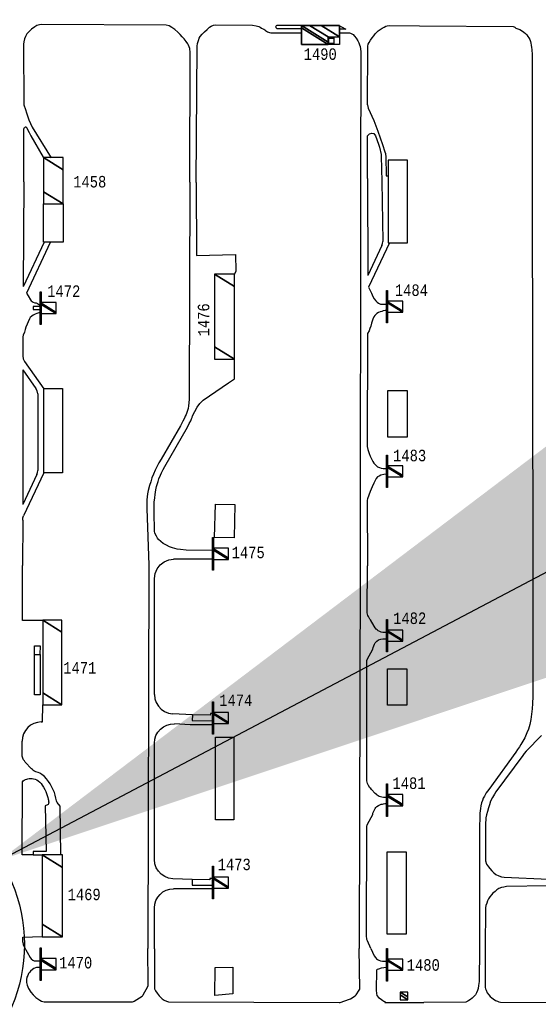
# Model space of a CAD drawing. Extents: x -0.5 to 41.9, y -0.5 to 29.8.
# Tile 112 of 128: x 8.361 to 9.121, y 8.632 to 10.074. Entities that reach past the tile are written whole.
import ezdxf
from ezdxf.enums import TextEntityAlignment as Align

# ---------------------------------------------------------------- set-up
doc = ezdxf.new("R2010")
doc.units = 0
doc.header["$MEASUREMENT"] = 0
for name, color, linetype in [('11', 2, 'CONTINUOUS'), ('21', 5, 'CONTINUOUS'), ('23', 1, 'CONTINUOUS')]:
    doc.layers.add(name, color=color, linetype=linetype)
doc.styles.add('MONOTXT', font='MONOTXT', dxfattribs={"height": 0.2})
doc.dimstyles.get("Standard").update_dxf_attribs({"dimtxt": 0.18, "dimasz": 0.18, "dimexe": 0.18, "dimexo": 0.0625, "dimgap": 0.09, "dimtad": 0, "dimtih": 1, "dimtoh": 1, "dimdec": 4, "dimzin": 0, "dimdsep": 46, "dimtxsty": 'MONOTXT', "dimcen": 0.09, "dimadec": 0, "dimazin": 0, "dimtfac": 1, "dimtdec": 4, "dimtofl": 0, "dimtmove": 0, "dimatfit": 3, "dimfxl": 0, "dimtolj": 1, "dimtzin": 0, "dimarcsym": 0})

msp = doc.modelspace()

# ---------------------------------------------------------------- linework, layer by layer
at = {"layer": '11'}
for p, q in [((8.8389, 10.0607), (8.8299, 10.0607)), ((8.8709, 9.8416), (8.8708, 9.9043)), ((8.3667, 9.8367), (8.3657, 9.6836)), ((8.8604, 9.8372), (8.8601, 9.275)), ((8.8709, 9.8416), (8.8711, 9.6995)), ((8.8917, 9.8375), (8.893, 9.7494)), ((9.112, 9.8366), (9.113, 9.2752)), ((8.3965, 9.7485), (8.366, 9.6832)), ((8.4055, 9.7481), (8.3708, 9.6739)), ((8.8917, 9.7435), (8.8711, 9.6995)), ((8.903, 9.7475), (8.8724, 9.6826)), ((8.368, 9.5738), (8.3962, 9.5335)), ((8.3655, 9.5617), (8.3653, 9.3642)), ((8.3655, 9.5617), (8.3847, 9.5343)), ((8.3872, 9.5263), (8.3872, 9.4142)), ((8.3859, 9.4083), (8.3653, 9.3642)), ((8.3962, 9.4105), (8.3666, 9.3474)), ((8.3653, 9.3414), (8.3648, 9.2751)), ((8.5499, 9.2753), (8.5487, 8.7137)), ((8.6437, 9.2842), (8.5865, 9.2841)), ((8.8601, 9.275), (8.8584, 8.7139)), ((8.5584, 9.0857), (8.5584, 9.256)), ((8.6141, 9.0561), (8.5849, 9.0577)), ((8.5584, 8.844), (8.5584, 9.0147)), ((8.6139, 8.8147), (8.5852, 8.8159)), ((8.6436, 8.801), (8.5865, 8.8013)), ((8.5585, 8.7135), (8.5584, 8.7732)), ((8.3652, 8.7306), (8.3936, 8.7314)), ((8.3653, 8.723), (8.3652, 8.7306))]:
    msp.add_line(p, q, dxfattribs=at)
for points in [[(8.6101, 9.8365), (8.6105, 10.0284), (8.6104, 10.0304), (8.6101, 10.0321), (8.6093, 10.0344), (8.6082, 10.037), (8.6071, 10.039), (8.6048, 10.0426), (8.6018, 10.0464), (8.5992, 10.0493), (8.5962, 10.0527), (8.5927, 10.0562), (8.5883, 10.0602), (8.5841, 10.0632), (8.5798, 10.0655), (8.5754, 10.0666), (8.3931, 10.0675), (8.3897, 10.0669), (8.3858, 10.0657), (8.3828, 10.064), (8.3782, 10.0607), (8.3715, 10.0537), (8.3693, 10.05), (8.368, 10.0464), (8.367, 10.042), (8.3665, 10.0385), (8.3667, 9.9498), (8.3691, 9.9428), (8.3706, 9.938), (8.374, 9.9275), (8.3792, 9.9169), (8.4069, 9.8722)], [(8.6196, 9.836), (8.621, 10.0355), (8.6217, 10.0397), (8.6228, 10.044), (8.6238, 10.0473), (8.6254, 10.0498), (8.6282, 10.0531), (8.6316, 10.0565), (8.6356, 10.06), (8.6393, 10.0633), (8.6416, 10.0649), (8.645, 10.0666), (8.6482, 10.0668), (8.7023, 10.0666)], [(8.7023, 10.0666), (8.7077, 10.0655), (8.7112, 10.0643), (8.7134, 10.0633), (8.7152, 10.0622), (8.7164, 10.0615), (8.7186, 10.0604), (8.72, 10.0594), (8.7213, 10.0586), (8.7226, 10.0578), (8.7242, 10.0568), (8.7257, 10.056), (8.727, 10.0555), (8.7291, 10.0553), (8.7737, 10.0552)], [(8.7737, 10.0609), (8.7392, 10.061), (8.7381, 10.0612), (8.7372, 10.0618), (8.7366, 10.0627), (8.7364, 10.0638), (8.7366, 10.0649), (8.7372, 10.0658), (8.7383, 10.0662), (8.7394, 10.0664)], [(8.7394, 10.0665), (8.8266, 10.0662), (8.8295, 10.0653), (8.8335, 10.0634), (8.838, 10.0612), (8.8389, 10.0607)], [(8.8299, 10.0551), (8.8445, 10.0551), (8.846, 10.0548), (8.8479, 10.0539), (8.8498, 10.0525)], [(8.8709, 9.9495), (8.8711, 10.0355), (8.8719, 10.0385), (8.8733, 10.0411), (8.8753, 10.0445), (8.8775, 10.0478), (8.8798, 10.0507), (8.882, 10.0535), (8.8844, 10.056), (8.8864, 10.0579), (8.8893, 10.06), (8.8921, 10.062), (8.8952, 10.0636), (8.8976, 10.0648), (8.8997, 10.0655), (8.903, 10.0658), (8.947, 10.0656)], [(8.947, 10.0656), (9.0843, 10.0642), (9.0856, 10.064), (9.0865, 10.0633), (9.0883, 10.0618), (9.0909, 10.0609), (9.094, 10.06), (9.0967, 10.0584), (9.0998, 10.0563), (9.1024, 10.0544), (9.1045, 10.052), (9.106, 10.05), (9.1072, 10.048), (9.1087, 10.0452), (9.1095, 10.0424), (9.1103, 10.0398), (9.1108, 10.0372), (9.1113, 10.0339), (9.1116, 10.0309), (9.1118, 10.0283), (9.112, 10.0254), (9.112, 9.8366)], [(8.8498, 10.0525), (8.8518, 10.0504), (8.8543, 10.0471), (8.8566, 10.0432), (8.8579, 10.0404), (8.8591, 10.0377), (8.8599, 10.0349), (8.8606, 10.0318), (8.8608, 10.0272), (8.8604, 9.8372)], [(8.8709, 9.9495), (8.8711, 9.947), (8.8719, 9.9447)], [(8.8719, 9.9447), (8.8802, 9.9266), (8.8859, 9.9109), (8.8929, 9.8916), (8.8963, 9.881), (8.8969, 9.8782), (8.8976, 9.8731), (8.8982, 9.8467), (8.8983, 9.8456), (8.9005, 9.8457)], [(8.3669, 9.8367), (8.3667, 9.9147), (8.3678, 9.9165), (8.3691, 9.9174), (8.3703, 9.9173), (8.3709, 9.9167), (8.3747, 9.9092), (8.3771, 9.9045), (8.3954, 9.873)], [(8.8708, 9.9043), (8.8735, 9.9073), (8.8769, 9.9084), (8.8799, 9.9076), (8.8826, 9.9042), (8.8869, 9.892), (8.8882, 9.8877), (8.8907, 9.877), (8.8909, 9.8746), (8.8917, 9.8375)], [(8.6101, 9.8365), (8.6093, 9.5185), (8.609, 9.5133), (8.6084, 9.5089), (8.6076, 9.5049), (8.6068, 9.5019), (8.6058, 9.4991), (8.6047, 9.4963), (8.6034, 9.4936), (8.6022, 9.4909), (8.6, 9.4862), (8.5964, 9.4797), (8.568, 9.4308), (8.5647, 9.4253), (8.5624, 9.4204), (8.5595, 9.4146), (8.5569, 9.4088), (8.5546, 9.4031), (8.5529, 9.3975), (8.5512, 9.392), (8.5492, 9.3849), (8.5483, 9.3799), (8.5478, 9.3755), (8.5474, 9.371), (8.5473, 9.3655), (8.5471, 9.3586), (8.5499, 9.2753)], [(8.6196, 9.836), (8.6202, 9.729), (8.6771, 9.7305), (8.6775, 9.7062), (8.6756, 9.7017)], [(8.3957, 9.7484), (8.3957, 9.8046), (8.4245, 9.8046), (8.4245, 9.7484), (8.3957, 9.7484)], [(8.8917, 9.7435), (8.8926, 9.7464), (8.893, 9.7494)], [(8.8724, 9.6826), (8.8742, 9.6786), (8.8765, 9.6736), (8.8787, 9.6689), (8.8806, 9.6654), (8.8829, 9.6626), (8.8851, 9.6604), (8.887, 9.659), (8.89, 9.6578), (8.8926, 9.6575), (8.8943, 9.6575), (8.8958, 9.6575), (8.8988, 9.6575)], [(8.3708, 9.6739), (8.3734, 9.6699), (8.3766, 9.6639), (8.3776, 9.6624), (8.3789, 9.6614), (8.3806, 9.6606), (8.3831, 9.6598), (8.385, 9.6595), (8.3869, 9.6588), (8.3884, 9.6578), (8.3896, 9.6568), (8.3907, 9.6552)], [(8.3923, 9.6543), (8.3807, 9.6543), (8.3808, 9.6497), (8.3922, 9.6497)], [(8.391, 9.6452), (8.3887, 9.6451), (8.3859, 9.644), (8.3833, 9.6429), (8.3806, 9.6414), (8.3784, 9.6401), (8.3764, 9.6383), (8.375, 9.6361), (8.37, 9.6238), (8.3688, 9.6204), (8.3677, 9.6169), (8.3661, 9.6125), (8.3655, 9.61), (8.3655, 9.5819)], [(8.8988, 9.6485), (8.8964, 9.6483), (8.8939, 9.6478), (8.8915, 9.647), (8.8891, 9.6464), (8.8867, 9.6454), (8.8845, 9.6441), (8.8829, 9.6427), (8.8815, 9.6413), (8.8802, 9.6391), (8.8787, 9.6359), (8.8775, 9.6327), (8.8765, 9.6299), (8.8754, 9.6257), (8.874, 9.6221), (8.873, 9.6188), (8.8709, 9.6145), (8.8703, 9.4493), (8.8714, 9.4447), (8.8731, 9.4387), (8.8747, 9.4348), (8.8765, 9.4309), (8.8785, 9.4273), (8.8802, 9.4247), (8.8828, 9.4216), (8.8856, 9.4193), (8.8884, 9.4182), (8.8909, 9.4175), (8.8938, 9.4171), (8.8988, 9.4169)], [(8.3655, 9.5819), (8.3661, 9.5777), (8.368, 9.5738)], [(8.6437, 9.2968), (8.605, 9.2975), (8.5968, 9.2982), (8.5917, 9.2989), (8.5883, 9.2996), (8.5847, 9.3006), (8.5804, 9.3024), (8.5758, 9.3046), (8.5713, 9.3072), (8.5675, 9.3102), (8.5644, 9.3131), (8.5628, 9.3151), (8.5613, 9.3177), (8.5591, 9.3223), (8.5584, 9.3254), (8.5579, 9.3533), (8.558, 9.3607), (8.5582, 9.3677), (8.5589, 9.374), (8.5595, 9.3788), (8.56, 9.3822), (8.5605, 9.3857), (8.5616, 9.3904), (8.5623, 9.3937), (8.5636, 9.3977), (8.565, 9.402), (8.5671, 9.4073), (8.5689, 9.4108), (8.5711, 9.4153), (8.5737, 9.42), (8.6069, 9.4775), (8.6095, 9.483), (8.6115, 9.487), (8.6127, 9.4896), (8.6136, 9.4917), (8.6144, 9.494), (8.6211, 9.507), (8.6247, 9.5124), (8.6296, 9.5169), (8.6671, 9.5425), (8.6759, 9.5484), (8.6757, 9.577)], [(8.3872, 9.5263), (8.3866, 9.5305), (8.3847, 9.5343)], [(8.9007, 9.5311), (8.9289, 9.5311), (8.9289, 9.463), (8.9007, 9.463), (8.9007, 9.5311)], [(8.3859, 9.4083), (8.3869, 9.4112), (8.3872, 9.4142)], [(8.8988, 9.4087), (8.8947, 9.4084), (8.8904, 9.4073), (8.8876, 9.4059), (8.8853, 9.4046), (8.8834, 9.4022), (8.8814, 9.3986), (8.88, 9.3954), (8.8776, 9.39), (8.8747, 9.3834), (8.8728, 9.3781), (8.8708, 9.3726), (8.8701, 9.3707), (8.8705, 9.2742)], [(8.6477, 9.3647), (8.6763, 9.3641), (8.6753, 9.3155), (8.6466, 9.3161), (8.6477, 9.3647)], [(8.3653, 9.3414), (8.3656, 9.3445), (8.3666, 9.3474)], [(8.3946, 9.1945), (8.3651, 9.1942), (8.3648, 9.2751)], [(8.5584, 9.256), (8.5594, 9.2633), (8.5622, 9.2701), (8.5667, 9.2759), (8.5725, 9.2803), (8.5793, 9.2831), (8.5865, 9.2841)], [(8.8988, 9.1768), (8.8956, 9.1768), (8.893, 9.1768), (8.8909, 9.1774), (8.8889, 9.1784), (8.8866, 9.1794), (8.8849, 9.1804), (8.8833, 9.1818), (8.8818, 9.1835), (8.8803, 9.1859), (8.8752, 9.1955), (8.8743, 9.1963), (8.8732, 9.1983), (8.8722, 9.2001), (8.8714, 9.2016), (8.8708, 9.2035), (8.8703, 9.2056), (8.8702, 9.2075), (8.8705, 9.2742)], [(9.113, 9.2752), (9.1131, 9.0831), (9.1128, 9.0728), (9.1121, 9.0647), (9.1114, 9.0571), (9.1104, 9.0493), (9.1087, 9.042), (9.1067, 9.0353), (9.1045, 9.0296), (9.1014, 9.0226), (9.0987, 9.0177), (9.0957, 9.0126), (9.0937, 9.0094), (9.0908, 9.0052), (9.0883, 9.0016), (9.0484, 8.9469), (9.0449, 8.942), (9.0421, 8.9372), (9.0404, 8.934), (9.0391, 8.9307), (9.0379, 8.9271), (9.0369, 8.9226), (9.0364, 8.9188), (9.036, 8.9157), (9.0356, 8.9121), (9.0354, 8.9086), (9.0354, 8.9059), (9.0353, 8.9016), (9.035, 8.8961), (9.035, 8.7139)], [(8.8989, 8.9352), (8.8959, 8.9352), (8.894, 8.9352), (8.8916, 8.9355), (8.8898, 8.936), (8.888, 8.9366), (8.8864, 8.9375), (8.885, 8.9382), (8.8837, 8.9392), (8.8819, 8.941), (8.8765, 8.9467), (8.8754, 8.948), (8.8743, 8.9493), (8.8723, 8.9528), (8.8709, 8.9555), (8.8702, 8.9573), (8.8698, 8.9592), (8.8698, 8.9621), (8.8699, 9.1363), (8.8701, 9.1367), (8.8703, 9.1372), (8.8786, 9.1521), (8.8791, 9.1549), (8.8799, 9.1572), (8.8809, 9.1595), (8.8821, 9.1618), (8.8843, 9.1642), (8.887, 9.1659), (8.8904, 9.167), (8.8931, 9.1673), (8.8988, 9.1675)], [(8.3825, 9.1445), (8.3825, 9.157), (8.3906, 9.1571), (8.3905, 9.1446)], [(8.3906, 9.0852), (8.3825, 9.0852), (8.3825, 9.1447), (8.3906, 9.1447), (8.3906, 9.0852)], [(8.9, 9.1237), (8.9284, 9.1237), (8.9284, 9.0701), (8.9, 9.0701), (8.9, 9.1237)], [(8.5584, 9.0857), (8.559, 9.0797), (8.561, 9.074), (8.5641, 9.0688), (8.5683, 9.0644), (8.5733, 9.061), (8.579, 9.0587), (8.5849, 9.0577)], [(8.3923, 9.0457), (8.3943, 9.0457), (8.3947, 9.071)], [(8.6434, 9.0581), (8.6404, 9.0581), (8.6403, 9.0556), (8.6141, 9.0561), (8.6136, 9.0477), (8.6436, 9.0472)], [(8.3923, 9.0457), (8.3869, 9.0451), (8.3816, 9.0435), (8.3768, 9.0409), (8.3725, 9.0374), (8.3691, 9.0331), (8.3665, 9.0282), (8.365, 9.023), (8.3644, 9.0175)], [(8.5584, 9.0147), (8.5589, 9.0203), (8.5606, 9.0257), (8.5633, 9.0306), (8.567, 9.0349), (8.5715, 9.0384), (8.5765, 9.0409), (8.582, 9.0424), (8.5876, 9.0427)], [(8.6436, 9.0417), (8.6107, 9.0417), (8.5876, 9.0427)], [(8.4212, 8.851), (8.4199, 8.9225), (8.4156, 8.9276), (8.4151, 8.9287), (8.4148, 8.9299), (8.414, 8.9339), (8.4128, 8.9385), (8.4116, 8.9422), (8.4099, 8.9464), (8.4081, 8.9504), (8.4055, 8.9551), (8.4032, 8.9587), (8.4002, 8.9625), (8.397, 8.9659), (8.3935, 8.9688), (8.3902, 8.9706), (8.3881, 8.9715), (8.3843, 8.9728), (8.3827, 8.9735), (8.3814, 8.9742), (8.3803, 8.9751), (8.3796, 8.9758), (8.3781, 8.9771), (8.3689, 8.9869), (8.3678, 8.9886), (8.3665, 8.9904), (8.3656, 8.9925), (8.3649, 8.9941), (8.3646, 8.9954), (8.3644, 9.0175)], [(8.6478, 9.0234), (8.675, 9.0234), (8.675, 8.9021), (8.6478, 8.9021), (8.6478, 9.0234)], [(9.126, 9.026), (9.1032, 9.0028), (9.1006, 8.9997), (9.0983, 8.9966), (9.0589, 8.9434), (9.0569, 8.94), (9.0539, 8.9351), (9.0512, 8.9296), (9.0495, 8.9245), (9.048, 8.9198), (9.0467, 8.9147), (9.0454, 8.9097), (9.0444, 8.9051), (9.044, 8.9021), (9.0439, 8.8977), (9.0437, 8.8423), (9.0454, 8.8373), (9.0479, 8.8336), (9.0499, 8.8308), (9.0528, 8.8277), (9.0561, 8.8248), (9.0591, 8.8223), (9.0631, 8.8202), (9.067, 8.8188), (9.0711, 8.8184), (9.1362, 8.8155)], [(8.3807, 8.8511), (8.3642, 8.8512), (8.3649, 8.958), (8.366, 8.9594), (8.3673, 8.9604), (8.3691, 8.9612), (8.3713, 8.962), (8.3728, 8.9624), (8.3746, 8.9628), (8.3769, 8.963), (8.3792, 8.9629), (8.3812, 8.9626), (8.3833, 8.9621), (8.3858, 8.961), (8.388, 8.9595), (8.3902, 8.9575), (8.3922, 8.9554), (8.3938, 8.9531), (8.3957, 8.9503), (8.3977, 8.9467), (8.3989, 8.944), (8.4001, 8.9411), (8.4012, 8.9379), (8.402, 8.935), (8.4026, 8.9325), (8.4029, 8.9311), (8.4032, 8.9296), (8.4033, 8.9282), (8.4032, 8.9268), (8.4028, 8.9257), (8.4024, 8.925), (8.4016, 8.9244), (8.3981, 8.9228)], [(8.3981, 8.9228), (8.3996, 8.8559), (8.3807, 8.8559), (8.3807, 8.8511), (8.3935, 8.8511)], [(8.8757, 8.714), (8.8708, 8.7251), (8.8699, 8.7272), (8.8696, 8.729), (8.8694, 8.7308), (8.8697, 8.8934), (8.8703, 8.8947), (8.8707, 8.8958), (8.8785, 8.9102), (8.8787, 8.9119), (8.8794, 8.9141), (8.8803, 8.9162), (8.8818, 8.9187), (8.8831, 8.9204), (8.8845, 8.9218), (8.8867, 8.9232), (8.8887, 8.9242), (8.8907, 8.9251), (8.8926, 8.9255), (8.8943, 8.9258), (8.8962, 8.9262), (8.8988, 8.9262)], [(8.5852, 8.8159), (8.5792, 8.8169), (8.5735, 8.8191), (8.5684, 8.8225), (8.5642, 8.8269), (8.561, 8.8321), (8.559, 8.8379), (8.5584, 8.844)], [(8.8997, 8.8552), (8.9272, 8.8552), (8.9272, 8.7349), (8.8997, 8.7349), (8.8997, 8.8552)], [(8.6437, 8.8164), (8.6396, 8.8164), (8.6395, 8.8146), (8.6139, 8.8147), (8.6137, 8.8066), (8.6437, 8.8066)], [(8.5584, 8.7732), (8.5589, 8.7787), (8.5605, 8.784), (8.5631, 8.7888), (8.5666, 8.7931), (8.5709, 8.7966), (8.5757, 8.7992), (8.581, 8.8008), (8.5865, 8.8013)], [(9.1417, 8.8014), (9.1401, 8.8019), (9.1375, 8.8049), (9.1361, 8.8055), (9.1345, 8.8057), (9.0746, 8.8046), (9.0704, 8.8039), (9.0671, 8.803), (9.0635, 8.8015), (9.0604, 8.7997), (9.0577, 8.7975), (9.0546, 8.7948), (9.0523, 8.7924), (9.0501, 8.7896), (9.0483, 8.7865), (9.0468, 8.7835), (9.0456, 8.7802), (9.0444, 8.7769), (9.0435, 8.7734), (9.0432, 8.7138)], [(8.3653, 8.723), (8.3658, 8.7195), (8.3672, 8.7163)], [(8.3672, 8.7163), (8.3762, 8.7006), (8.3776, 8.6989), (8.3803, 8.6968), (8.3822, 8.696), (8.3839, 8.6957), (8.3862, 8.6957), (8.391, 8.6958)], [(8.3908, 8.686), (8.3855, 8.6859), (8.384, 8.6855), (8.3813, 8.6843), (8.3796, 8.6831), (8.3768, 8.6807), (8.3757, 8.6794), (8.3738, 8.6772), (8.3725, 8.6745), (8.3714, 8.672), (8.3711, 8.6705), (8.3708, 8.6692), (8.3706, 8.6665), (8.3709, 8.664), (8.3719, 8.66), (8.3737, 8.6554), (8.3772, 8.6499), (8.3805, 8.6459), (8.3844, 8.6421), (8.3873, 8.64), (8.3902, 8.6381), (8.3926, 8.6368), (8.3946, 8.6362), (8.3968, 8.6358), (8.5264, 8.6358), (8.5278, 8.6362), (8.5287, 8.6368), (8.5404, 8.6439), (8.5412, 8.6448), (8.542, 8.6458), (8.5487, 8.6581), (8.549, 8.6594), (8.549, 8.6609), (8.5487, 8.7137)], [(8.5585, 8.7135), (8.5584, 8.6548), (8.5601, 8.6518), (8.5624, 8.6484), (8.5654, 8.6444), (8.5678, 8.6419), (8.5698, 8.6402), (8.5727, 8.638), (8.576, 8.6365), (8.5775, 8.636), (8.579, 8.6355), (8.8291, 8.6346), (8.8305, 8.6349), (8.8445, 8.6396), (8.8456, 8.6401), (8.8528, 8.6447), (8.8539, 8.6459), (8.8587, 8.653), (8.8593, 8.6544), (8.8584, 8.7139)], [(8.8757, 8.714), (8.8804, 8.7033), (8.8823, 8.7008), (8.8838, 8.6989), (8.8854, 8.6978), (8.8874, 8.6969), (8.89, 8.696), (8.8925, 8.6955), (8.8944, 8.6952), (8.8986, 8.6952)], [(9.0348, 8.7137), (9.0342, 8.6654), (9.0335, 8.6596), (9.0329, 8.6551), (9.0321, 8.6525), (9.0306, 8.649), (9.029, 8.6458), (9.0265, 8.6433), (9.0241, 8.641), (9.0218, 8.6393), (9.0193, 8.6377), (9.0176, 8.6366), (9.016, 8.6359), (9.0147, 8.6354), (8.9533, 8.6345)], [(9.0431, 8.7133), (9.0434, 8.6567), (9.0437, 8.6549), (9.0447, 8.6526), (9.0464, 8.6491), (9.0485, 8.6461), (9.0507, 8.6434), (9.0528, 8.6414), (9.0548, 8.6399), (9.0585, 8.6378), (9.0611, 8.6365), (9.0633, 8.6357), (9.0656, 8.6351), (9.2669, 8.6339)], [(8.647, 8.6451), (8.6476, 8.6861), (8.6735, 8.6866), (8.6735, 8.6473), (8.647, 8.6451)], [(8.8988, 8.6859), (8.8948, 8.6857), (8.8909, 8.6852), (8.8869, 8.6838), (8.8848, 8.6829), (8.8837, 8.682), (8.8832, 8.6529), (8.8839, 8.648), (8.8843, 8.6448), (8.887, 8.6422), (8.8894, 8.6404), (8.8912, 8.6391), (8.893, 8.6378), (8.8948, 8.6368), (8.8963, 8.6364), (8.8963, 8.6348), (8.9533, 8.6345)]]:
    msp.add_lwpolyline(points, dxfattribs=at)
for points in [[(8.9296, 9.8687), (8.9012, 9.8687), (8.9012, 9.7474), (8.9296, 9.7474)], [(8.3962, 9.534), (8.4238, 9.534), (8.4238, 9.4104), (8.3962, 9.4104)]]:
    msp.add_lwpolyline(points, close=True, dxfattribs=at)
at = {"layer": '21'}
for points in [[(8.7738, 10.0661), (8.8299, 10.0661), (8.8299, 10.038), (8.7738, 10.038), (8.7738, 10.0661)], [(8.8131, 10.0492), (8.8299, 10.0492), (8.8299, 10.038), (8.8131, 10.038), (8.8131, 10.0492)], [(8.8139, 10.0475), (8.8212, 10.0475), (8.8212, 10.0397), (8.8139, 10.0397), (8.8139, 10.0475)], [(8.8221, 10.0492), (8.8299, 10.0492), (8.8299, 10.038), (8.8221, 10.038), (8.8221, 10.0492)], [(8.391, 9.6281), (8.391, 9.6758), (8.3921, 9.6758), (8.3921, 9.6281), (8.391, 9.6281)], [(8.8988, 9.6301), (8.8988, 9.6779), (8.9, 9.6779), (8.9, 9.6301), (8.8988, 9.6301)], [(8.8988, 9.389), (8.8988, 9.4367), (8.9, 9.4367), (8.9, 9.389), (8.8988, 9.389)], [(8.6436, 9.2682), (8.6436, 9.316), (8.6448, 9.316), (8.6448, 9.2682), (8.6436, 9.2682)], [(8.8988, 9.1482), (8.8988, 9.196), (8.8999, 9.196), (8.8999, 9.1482), (8.8988, 9.1482)], [(8.6436, 9.0276), (8.6436, 9.0753), (8.6448, 9.0753), (8.6448, 9.0276), (8.6436, 9.0276)], [(8.8988, 8.9072), (8.8988, 8.9549), (8.8999, 8.9549), (8.8999, 8.9072), (8.8988, 8.9072)], [(8.6436, 8.7865), (8.6436, 8.8342), (8.6448, 8.8342), (8.6448, 8.7865), (8.6436, 8.7865)], [(8.391, 8.6669), (8.391, 8.7147), (8.3921, 8.7147), (8.3921, 8.6669), (8.391, 8.6669)], [(8.8988, 8.6662), (8.8988, 8.7139), (8.8999, 8.7139), (8.8999, 8.6662), (8.8988, 8.6662)]]:
    msp.add_lwpolyline(points, dxfattribs=at)
msp.add_circle((8.1347, 8.7198), 0.233, dxfattribs=at)

# ---------------------------------------------------------------- texts
at = {"layer": '23', "style": 'MONOTXT', "width": 0.833333}
for s, p in [('1490', (8.8014, 10.024)), ('1458', (8.4635, 9.8371)), ('1472', (8.4254, 9.6769)), ('1484', (8.9351, 9.6782)), ('1483', (8.9325, 9.436)), ('1475', (8.6958, 9.2938)), ('1482', (8.9326, 9.1976)), ('1471', (8.4489, 9.125)), ('1474', (8.6776, 9.0774)), ('1481', (8.9316, 8.956)), ('1473', (8.6753, 8.837)), ('1469', (8.4553, 8.793)), ('1470', (8.4429, 8.6931)), ('1480', (8.9525, 8.6897))]:
    msp.add_text(s, height=0.01684, dxfattribs=at).set_placement(p, align=Align.MIDDLE)
msp.add_text('1476', height=0.01684, rotation=90, dxfattribs=at).set_placement((8.6304, 9.6347), align=Align.MIDDLE)

# ---------------------------------------------------------------- meshes
at = {"layer": '21'}
mesh = msp.add_polyface(dxfattribs=at)
corners = [(8.7738, 10.038), (8.7738, 10.0623), (8.8131, 10.038), (8.7738, 10.0661), (8.8131, 10.0417), (8.7738, 10.0661), (8.8131, 10.0492), (8.7859, 10.0661), (8.8299, 10.0492), (8.8028, 10.0661), (8.8299, 10.0661)]
mesh.append_faces([[corners[k] for k in face] for face in [(0, 0, 2, 1), (1, 2, 4, 3), (5, 4, 6, 7), (7, 6, 8, 9), (9, 8, 10, 10)]], dxfattribs={"vtx0": -1, "vtx2": -1})
mesh = msp.add_polyface(dxfattribs=at)
corners = [(8.3957, 9.8046), (8.4245, 9.8046), (8.3957, 9.8224), (8.4245, 9.8046), (8.3957, 9.8724), (8.4245, 9.8545), (8.4245, 9.8724)]
mesh.append_faces([[corners[k] for k in face] for face in [(0, 0, 1, 2), (2, 3, 5, 4), (4, 5, 6, 6)]], dxfattribs={"vtx0": -1, "vtx2": -1})
mesh = msp.add_polyface(dxfattribs=at)
corners = [(8.6462, 9.5771), (8.6756, 9.5771), (8.6462, 9.5953), (8.6462, 9.7017), (8.6756, 9.6835), (8.6462, 9.7017), (8.6756, 9.7017)]
mesh.append_faces([[corners[k] for k in face] for face in [(0, 0, 1, 2), (2, 1, 4, 5), (3, 4, 6, 6)]], dxfattribs={"vtx0": -1, "vtx2": -1})
mesh = msp.add_polyface(dxfattribs=at)
corners = [(8.391, 9.6438), (8.391, 9.6438), (8.391, 9.6584), (8.4145, 9.6438), (8.391, 9.6601), (8.4145, 9.6455), (8.4145, 9.6601)]
mesh.append_faces([[corners[k] for k in face] for face in [(0, 1, 3, 2), (2, 3, 5, 4), (4, 5, 6, 6)]], dxfattribs={"vtx0": -1, "vtx2": -1})
mesh = msp.add_polyface(dxfattribs=at)
corners = [(8.8988, 9.6458), (8.8988, 9.6458), (8.8988, 9.6604), (8.9223, 9.6458), (8.8988, 9.6621), (8.9223, 9.6476), (8.9223, 9.6621)]
mesh.append_faces([[corners[k] for k in face] for face in [(0, 1, 3, 2), (2, 3, 5, 4), (4, 5, 6, 6)]], dxfattribs={"vtx0": -1, "vtx2": -1})
mesh = msp.add_polyface(dxfattribs=at)
corners = [(8.8988, 9.4047), (8.8988, 9.4047), (8.8988, 9.4193), (8.9223, 9.4047), (8.8988, 9.421), (8.9223, 9.4065), (8.9223, 9.421)]
mesh.append_faces([[corners[k] for k in face] for face in [(0, 1, 3, 2), (2, 3, 5, 4), (4, 5, 6, 6)]], dxfattribs={"vtx0": -1, "vtx2": -1})
mesh = msp.add_polyface(dxfattribs=at)
corners = [(8.6436, 9.2839), (8.6436, 9.2839), (8.6436, 9.2985), (8.6671, 9.2839), (8.6436, 9.3003), (8.6671, 9.2857), (8.6671, 9.3003)]
mesh.append_faces([[corners[k] for k in face] for face in [(0, 1, 3, 2), (2, 3, 5, 4), (4, 5, 6, 6)]], dxfattribs={"vtx0": -1, "vtx2": -1})
mesh = msp.add_polyface(dxfattribs=at)
corners = [(8.3947, 9.071), (8.4227, 9.071), (8.3947, 9.0884), (8.4227, 9.071), (8.3947, 9.1946), (8.4227, 9.1771), (8.4227, 9.1946)]
mesh.append_faces([[corners[k] for k in face] for face in [(0, 0, 1, 2), (2, 3, 5, 4), (4, 5, 6, 6)]], dxfattribs={"vtx0": -1, "vtx2": -1})
mesh = msp.add_polyface(dxfattribs=at)
corners = [(8.8988, 9.164), (8.8988, 9.164), (8.8988, 9.1785), (8.9223, 9.164), (8.8988, 9.1803), (8.9223, 9.1657), (8.9223, 9.1803)]
mesh.append_faces([[corners[k] for k in face] for face in [(0, 1, 3, 2), (2, 3, 5, 4), (4, 5, 6, 6)]], dxfattribs={"vtx0": -1, "vtx2": -1})
mesh = msp.add_polyface(dxfattribs=at)
corners = [(8.6436, 9.0433), (8.6436, 9.0433), (8.6436, 9.0579), (8.6671, 9.0433), (8.6436, 9.0596), (8.6671, 9.0451), (8.6671, 9.0596)]
mesh.append_faces([[corners[k] for k in face] for face in [(0, 1, 3, 2), (2, 3, 5, 4), (4, 5, 6, 6)]], dxfattribs={"vtx0": -1, "vtx2": -1})
mesh = msp.add_polyface(dxfattribs=at)
corners = [(8.8988, 8.9229), (8.8988, 8.9229), (8.8988, 8.9374), (8.9223, 8.9229), (8.8988, 8.9392), (8.9223, 8.9246), (8.9223, 8.9392)]
mesh.append_faces([[corners[k] for k in face] for face in [(0, 1, 3, 2), (2, 3, 5, 4), (4, 5, 6, 6)]], dxfattribs={"vtx0": -1, "vtx2": -1})
mesh = msp.add_polyface(dxfattribs=at)
corners = [(8.3936, 8.731), (8.4235, 8.731), (8.3936, 8.7495), (8.4235, 8.731), (8.3936, 8.8509), (8.4235, 8.8324), (8.4235, 8.8509)]
mesh.append_faces([[corners[k] for k in face] for face in [(0, 0, 1, 2), (2, 3, 5, 4), (4, 5, 6, 6)]], dxfattribs={"vtx0": -1, "vtx2": -1})
mesh = msp.add_polyface(dxfattribs=at)
corners = [(8.6436, 8.8022), (8.6436, 8.8022), (8.6436, 8.8167), (8.6671, 8.8022), (8.6436, 8.8185), (8.6671, 8.8039), (8.6671, 8.8185)]
mesh.append_faces([[corners[k] for k in face] for face in [(0, 1, 3, 2), (2, 3, 5, 4), (4, 5, 6, 6)]], dxfattribs={"vtx0": -1, "vtx2": -1})
mesh = msp.add_polyface(dxfattribs=at)
corners = [(8.391, 8.6827), (8.391, 8.6827), (8.391, 8.6972), (8.4145, 8.6827), (8.391, 8.699), (8.4145, 8.6844), (8.4145, 8.699)]
mesh.append_faces([[corners[k] for k in face] for face in [(0, 1, 3, 2), (2, 3, 5, 4), (4, 5, 6, 6)]], dxfattribs={"vtx0": -1, "vtx2": -1})
mesh = msp.add_polyface(dxfattribs=at)
corners = [(8.8988, 8.6819), (8.8988, 8.6819), (8.8988, 8.6965), (8.9223, 8.6819), (8.8988, 8.6982), (8.9223, 8.6837), (8.9223, 8.6982)]
mesh.append_faces([[corners[k] for k in face] for face in [(0, 1, 3, 2), (2, 3, 5, 4), (4, 5, 6, 6)]], dxfattribs={"vtx0": -1, "vtx2": -1})
mesh = msp.add_polyface(dxfattribs=at)
corners = [(8.9185, 8.6388), (8.9298, 8.6388), (8.9185, 8.6458), (8.9298, 8.6431), (8.9185, 8.65), (8.9298, 8.65), (8.9298, 8.65)]
mesh.append_faces([[corners[k] for k in face] for face in [(0, 0, 1, 2), (2, 1, 3, 4), (4, 3, 6, 5)]], dxfattribs={"vtx0": -1, "vtx2": -1})

# ---------------------------------------------------------------- leaders
msp.add_leader([(8.3318, 8.8433), (12.6384, 11.112), (13.3966, 11.112)], dimstyle='Standard', override={"dimscale": 40}, dxfattribs=at)

doc.saveas('drawing.dxf')
